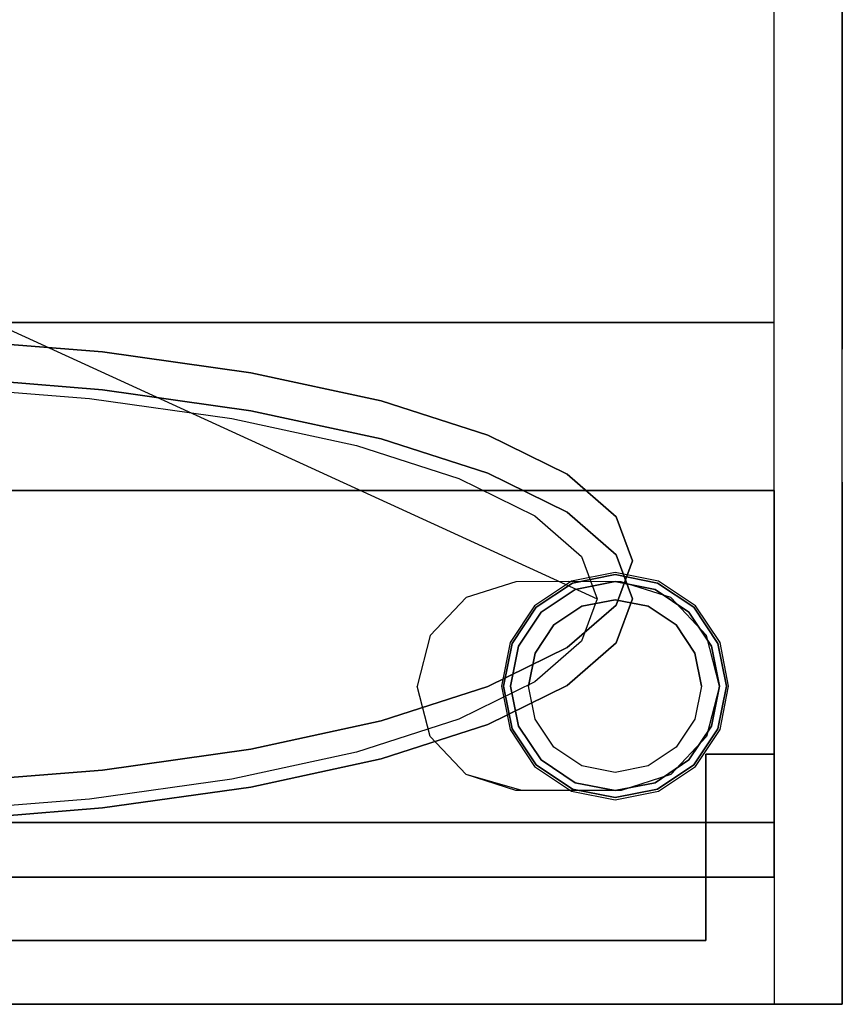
# Model space of a CAD drawing. Header units: millimetres. Extents: x -249 to 235, y -320 to 321.
# Tile 6 of 10: x 54 to 235, y -320 to -103. Entities that reach past the tile are written whole.
import ezdxf

# ---------------------------------------------------------------- set-up
doc = ezdxf.new("R2010")
doc.units = ezdxf.units.MM
doc.layers.add('KF_SW_215E_SPEAKDETAIL', color=250, linetype='Continuous')
doc.layers.add('KF_SW_215E_SPEAKER', color=253, linetype='Continuous')

# ---------------------------------------------------------------- blocks, each defined once
blk = doc.blocks.new('KF_SW215E')
at = {"layer": 'KF_SW_215E_SPEAKDETAIL'}
for points, invisible_edges in [([(-220, 492.5, 320), (-220, 492.5, 292), (220, 492.5, 292), (220, 492.5, 320)], 10), ([(220, 492.5, 292), (220, 492.5, 280), (-220, 492.5, 280), (-220, 492.5, 292)], 10), ([(-220, 477.5, 292), (-220, 492.5, 292), (220, 492.5, 292), (220, 477.5, 292)], 10), ([(36.84, 460.63, 271.29), (72.27, 450.26, 268.46), (72.27, 447.98, 276.81), (36.84, 458.35, 279.64)], 10), ([(36.84, 458.35, 279.64), (72.27, 447.98, 276.81), (69.41, 440.91, 274.87), (35.47, 450.84, 277.59)], 10), ([(8.64, 338.72, 179.64), (16.96, 336.29, 178.97), (69.41, 440.91, 274.87), (35.47, 450.84, 277.59)], 10), ([(72.27, 450.26, 268.46), (104.92, 433.43, 263.86), (104.92, 431.14, 272.21), (72.27, 447.98, 276.81)], 10), ([(72.27, 447.98, 276.81), (104.92, 431.14, 272.21), (100.69, 424.78, 270.47), (69.41, 440.91, 274.87)], 10), ([(16.96, 336.29, 178.97), (24.62, 332.34, 177.89), (100.69, 424.78, 270.47), (69.41, 440.91, 274.87)], 10), ([(104.92, 433.43, 263.86), (133.54, 410.77, 257.66), (133.54, 408.49, 266.02), (104.92, 431.14, 272.21)], 10), ([(104.92, 431.14, 272.21), (133.54, 408.49, 266.02), (128.11, 403.07, 264.54), (100.69, 424.78, 270.47)], 10), ([(24.62, 332.34, 177.89), (31.33, 327.02, 176.44), (128.11, 403.07, 264.54), (100.69, 424.78, 270.47)], 10), ([(133.54, 410.77, 257.66), (157.02, 383.17, 250.12), (157.02, 380.89, 258.47), (133.54, 408.49, 266.02)], 10), ([(133.54, 408.49, 266.02), (157.02, 380.89, 258.47), (150.61, 376.63, 257.31), (128.11, 403.07, 264.54)], 10), ([(31.33, 327.02, 176.44), (36.84, 320.54, 174.67), (150.61, 376.63, 257.31), (128.11, 403.07, 264.54)], 10), ([(157.02, 383.17, 250.12), (174.47, 351.67, 241.51), (174.47, 349.39, 249.86), (157.02, 380.89, 258.47)], 10), ([(157.02, 380.89, 258.47), (174.47, 349.39, 249.86), (167.33, 346.45, 249.06), (150.61, 376.63, 257.31)], 10), ([(36.84, 320.54, 174.67), (40.94, 313.15, 172.65), (167.33, 346.45, 249.06), (150.61, 376.63, 257.31)], 10), ([(174.47, 351.67, 241.51), (185.22, 317.5, 232.17), (185.22, 315.22, 240.52), (174.47, 349.39, 249.86)], 10), ([(174.47, 349.39, 249.86), (185.22, 315.22, 240.52), (177.62, 313.71, 240.11), (167.33, 346.45, 249.06)], 10), ([(40.94, 313.15, 172.65), (43.46, 305.13, 170.46), (177.62, 313.71, 240.11), (167.33, 346.45, 249.06)], 10), ([(185.22, 317.5, 232.17), (188.85, 281.96, 222.46), (188.85, 279.68, 230.81), (185.22, 315.22, 240.52)], 10), ([(185.22, 315.22, 240.52), (188.85, 279.68, 230.81), (181.1, 279.66, 230.81), (177.62, 313.71, 240.11)], 10), ([(43.46, 305.13, 170.46), (44.31, 296.8, 168.18), (181.1, 279.66, 230.81), (177.62, 313.71, 240.11)], 8), ([(44.31, 296.8, 168.18), (43.46, 288.46, 165.9), (177.62, 245.61, 221.5), (181.1, 279.66, 230.81)], 10), ([(43.46, 288.46, 165.9), (40.94, 280.44, 163.71), (167.33, 212.87, 212.55), (177.62, 245.61, 221.5)], 10), ([(188.85, 281.96, 222.46), (185.22, 246.42, 212.75), (185.22, 244.14, 221.1), (188.85, 279.68, 230.81)], 10), ([(40.94, 280.44, 163.71), (36.84, 273.05, 161.69), (150.61, 182.7, 204.31), (167.33, 212.87, 212.55)], 10), ([(188.85, 279.68, 230.81), (185.22, 244.14, 221.1), (177.62, 245.61, 221.5), (181.1, 279.66, 230.81)], 10), ([(36.84, 273.05, 161.69), (31.33, 266.57, 159.92), (128.11, 156.25, 197.08), (150.61, 182.7, 204.31)], 10), ([(31.33, 266.57, 159.92), (24.62, 261.25, 158.47), (100.69, 134.55, 191.15), (128.11, 156.25, 197.08)], 10), ([(24.62, 261.25, 158.47), (16.96, 257.3, 157.39), (69.41, 118.42, 186.74), (100.69, 134.55, 191.15)], 10), ([(16.96, 257.3, 157.39), (8.64, 254.87, 156.72), (35.47, 108.49, 184.03), (69.41, 118.42, 186.74)], 10), ([(185.22, 244.14, 221.1), (174.47, 209.97, 211.76), (167.33, 212.87, 212.55), (177.62, 245.61, 221.5)], 10), ([(185.22, 246.42, 212.75), (174.47, 212.25, 203.41), (174.47, 209.97, 211.76), (185.22, 244.14, 221.1)], 10), ([(174.47, 209.97, 211.76), (157.02, 178.47, 203.15), (150.61, 182.7, 204.31), (167.33, 212.87, 212.55)], 10), ([(174.47, 212.25, 203.41), (157.02, 180.75, 194.8), (157.02, 178.47, 203.15), (174.47, 209.97, 211.76)], 10), ([(157.02, 178.47, 203.15), (133.54, 150.87, 195.61), (128.11, 156.25, 197.08), (150.61, 182.7, 204.31)], 10), ([(157.02, 180.75, 194.8), (133.54, 153.15, 187.26), (133.54, 150.87, 195.61), (157.02, 178.47, 203.15)], 10), ([(133.54, 150.87, 195.61), (104.92, 128.21, 189.42), (100.69, 134.55, 191.15), (128.11, 156.25, 197.08)], 10), ([(133.54, 153.15, 187.26), (104.92, 130.49, 181.07), (104.92, 128.21, 189.42), (133.54, 150.87, 195.61)], 10), ([(104.92, 128.21, 189.42), (72.27, 111.38, 184.82), (69.41, 118.42, 186.74), (100.69, 134.55, 191.15)], 10), ([(104.92, 130.49, 181.07), (72.27, 113.66, 176.47), (72.27, 111.38, 184.82), (104.92, 128.21, 189.42)], 10), ([(72.27, 111.38, 184.82), (36.84, 101.01, 181.98), (35.47, 108.49, 184.03), (69.41, 118.42, 186.74)], 10), ([(72.27, 113.66, 176.47), (36.84, 103.29, 173.63), (36.84, 101.01, 181.98), (72.27, 111.38, 184.82)], 10), ([(220, 7.5, 265), (220, 7.5, 207), (-220, 7.5, 207), (-220, 7.5, 265)], 8), ([(205, 7.5, 306), (205, 7.5, 265), (-205, 7.5, 265), (-205, 7.5, 306)], 2), ([(220, -7.5, 265), (220, -7.5, 207), (-220, -7.5, 207), (-220, -7.5, 265)], 8), ([(205, -7.5, 306), (205, -7.5, 265), (-205, -7.5, 265), (-205, -7.5, 306)], 2), ([(72.27, -111.38, 184.82), (36.84, -101.01, 181.98), (35.47, -108.49, 184.03), (69.41, -118.42, 186.74)], 10), ([(72.27, -113.66, 176.47), (36.84, -103.29, 173.63), (36.84, -101.01, 181.98), (72.27, -111.38, 184.82)], 10), ([(16.96, -257.3, 157.39), (8.64, -254.87, 156.72), (35.47, -108.49, 184.03), (69.41, -118.42, 186.74)], 10), ([(104.92, -128.21, 189.42), (72.27, -111.38, 184.82), (69.41, -118.42, 186.74), (100.69, -134.55, 191.15)], 10), ([(104.92, -130.49, 181.07), (72.27, -113.66, 176.47), (72.27, -111.38, 184.82), (104.92, -128.21, 189.42)], 10), ([(24.62, -261.25, 158.47), (16.96, -257.3, 157.39), (69.41, -118.42, 186.74), (100.69, -134.55, 191.15)], 10), ([(133.54, -150.87, 195.61), (104.92, -128.21, 189.42), (100.69, -134.55, 191.15), (128.11, -156.25, 197.08)], 10), ([(133.54, -153.15, 187.26), (104.92, -130.49, 181.07), (104.92, -128.21, 189.42), (133.54, -150.87, 195.61)], 10), ([(31.33, -266.57, 159.92), (24.62, -261.25, 158.47), (100.69, -134.55, 191.15), (128.11, -156.25, 197.08)], 10), ([(157.02, -178.47, 203.15), (133.54, -150.87, 195.61), (128.11, -156.25, 197.08), (150.61, -182.7, 204.31)], 10), ([(157.02, -180.75, 194.8), (133.54, -153.15, 187.26), (133.54, -150.87, 195.61), (157.02, -178.47, 203.15)], 10), ([(36.84, -273.05, 161.69), (31.33, -266.57, 159.92), (128.11, -156.25, 197.08), (150.61, -182.7, 204.31)], 10), ([(174.47, -209.97, 211.76), (157.02, -178.47, 203.15), (150.61, -182.7, 204.31), (167.33, -212.87, 212.55)], 10), ([(174.47, -212.25, 203.41), (157.02, -180.75, 194.8), (157.02, -178.47, 203.15), (174.47, -209.97, 211.76)], 10), ([(40.94, -280.44, 163.71), (36.84, -273.05, 161.69), (150.61, -182.7, 204.31), (167.33, -212.87, 212.55)], 10), ([(185.22, -244.14, 221.1), (174.47, -209.97, 211.76), (167.33, -212.87, 212.55), (177.62, -245.61, 221.5)], 10), ([(185.22, -246.42, 212.75), (174.47, -212.25, 203.41), (174.47, -209.97, 211.76), (185.22, -244.14, 221.1)], 10), ([(43.46, -288.46, 165.9), (40.94, -280.44, 163.71), (167.33, -212.87, 212.55), (177.62, -245.61, 221.5)], 10), ([(188.85, -279.68, 230.81), (185.22, -244.14, 221.1), (177.62, -245.61, 221.5), (181.1, -279.66, 230.81)], 10), ([(188.85, -281.96, 222.46), (185.22, -246.42, 212.75), (185.22, -244.14, 221.1), (188.85, -279.68, 230.81)], 10), ([(44.31, -296.8, 168.18), (43.46, -288.46, 165.9), (177.62, -245.61, 221.5), (181.1, -279.66, 230.81)], 10), ([(43.46, -305.13, 170.46), (44.31, -296.8, 168.18), (181.1, -279.66, 230.81), (177.62, -313.71, 240.11)], 8), ([(185.22, -315.22, 240.52), (188.85, -279.68, 230.81), (181.1, -279.66, 230.81), (177.62, -313.71, 240.11)], 10), ([(185.22, -317.5, 232.17), (188.85, -281.96, 222.46), (188.85, -279.68, 230.81), (185.22, -315.22, 240.52)], 10), ([(40.94, -313.15, 172.65), (43.46, -305.13, 170.46), (177.62, -313.71, 240.11), (167.33, -346.45, 249.06)], 10), ([(36.84, -320.54, 174.67), (40.94, -313.15, 172.65), (167.33, -346.45, 249.06), (150.61, -376.63, 257.31)], 10), ([(174.47, -349.39, 249.86), (185.22, -315.22, 240.52), (177.62, -313.71, 240.11), (167.33, -346.45, 249.06)], 10), ([(174.47, -351.67, 241.51), (185.22, -317.5, 232.17), (185.22, -315.22, 240.52), (174.47, -349.39, 249.86)], 10), ([(31.33, -327.02, 176.44), (36.84, -320.54, 174.67), (150.61, -376.63, 257.31), (128.11, -403.07, 264.54)], 10), ([(24.62, -332.34, 177.89), (31.33, -327.02, 176.44), (128.11, -403.07, 264.54), (100.69, -424.78, 270.47)], 10), ([(16.96, -336.29, 178.97), (24.62, -332.34, 177.89), (100.69, -424.78, 270.47), (69.41, -440.91, 274.87)], 10), ([(8.64, -338.72, 179.64), (16.96, -336.29, 178.97), (69.41, -440.91, 274.87), (35.47, -450.84, 277.59)], 10), ([(157.02, -380.89, 258.47), (174.47, -349.39, 249.86), (167.33, -346.45, 249.06), (150.61, -376.63, 257.31)], 10), ([(157.02, -383.17, 250.12), (174.47, -351.67, 241.51), (174.47, -349.39, 249.86), (157.02, -380.89, 258.47)], 10), ([(133.54, -408.49, 266.02), (157.02, -380.89, 258.47), (150.61, -376.63, 257.31), (128.11, -403.07, 264.54)], 10), ([(133.54, -410.77, 257.66), (157.02, -383.17, 250.12), (157.02, -380.89, 258.47), (133.54, -408.49, 266.02)], 10), ([(104.92, -431.14, 272.21), (133.54, -408.49, 266.02), (128.11, -403.07, 264.54), (100.69, -424.78, 270.47)], 10), ([(104.92, -433.43, 263.86), (133.54, -410.77, 257.66), (133.54, -408.49, 266.02), (104.92, -431.14, 272.21)], 10), ([(72.27, -447.98, 276.81), (104.92, -431.14, 272.21), (100.69, -424.78, 270.47), (69.41, -440.91, 274.87)], 10), ([(72.27, -450.26, 268.46), (104.92, -433.43, 263.86), (104.92, -431.14, 272.21), (72.27, -447.98, 276.81)], 10), ([(36.84, -458.35, 279.64), (72.27, -447.98, 276.81), (69.41, -440.91, 274.87), (35.47, -450.84, 277.59)], 10), ([(36.84, -460.63, 271.29), (72.27, -450.26, 268.46), (72.27, -447.98, 276.81), (36.84, -458.35, 279.64)], 10)]:
    blk.add_3dface(points, dxfattribs=dict(at, invisible_edges=invisible_edges))
for points in [[(-220, 477.5, 280), (-220, 492.5, 280), (220, 492.5, 280), (220, 477.5, 280)], [(220, 477.5, 280), (220, 477.5, 292), (220, 492.5, 292), (220, 492.5, 280)], [(220, 477.5, 292), (220, 477.5, 280), (-220, 477.5, 280), (-220, 477.5, 292)], [(205, -437.61, 265), (205, -437.61, 292), (205, 437.61, 292), (205, 437.61, 265)], [(205, -437.61, 265), (220, -437.61, 265), (220, 437.61, 265), (205, 437.61, 265)], [(205, -437.61, 292), (220, -437.61, 292), (220, 437.61, 292), (205, 437.61, 292)], [(220, 437.61, 265), (205, 437.61, 265), (205, 437.61, 292), (220, 437.61, 292)], [(220, -437.61, 265), (220, -437.61, 292), (220, 437.61, 292), (220, 437.61, 265)], [(220, 7.5, 207), (220, -7.5, 207), (-220, -7.5, 207), (-220, 7.5, 207)], [(205, 7.5, 306), (205, -7.5, 306), (-205, -7.5, 306), (-205, 7.5, 306)], [(205, 7.5, 265), (205, -7.5, 265), (220, -7.5, 265), (220, 7.5, 265)], [(205, -7.5, 306), (205, 7.5, 306), (205, 7.5, 265), (205, -7.5, 265)], [(220, -7.5, 265), (220, 7.5, 265), (220, 7.5, 207), (220, -7.5, 207)], [(220, -437.61, 265), (205, -437.61, 265), (205, -437.61, 292), (220, -437.61, 292)], [(-220, -477.5, 280), (-220, -492.5, 280), (220, -492.5, 280), (220, -477.5, 280)], [(220, -477.5, 292), (220, -477.5, 280), (-220, -477.5, 280), (-220, -477.5, 292)], [(-220, -477.5, 292), (-220, -492.5, 292), (220, -492.5, 292), (220, -477.5, 292)], [(220, -477.5, 280), (220, -477.5, 292), (220, -492.5, 292), (220, -492.5, 280)], [(-220, -492.5, 320), (-220, -492.5, 292), (220, -492.5, 292), (220, -492.5, 320)], [(220, -492.5, 292), (220, -492.5, 280), (-220, -492.5, 280), (-220, -492.5, 292)]]:
    blk.add_3dface(points, dxfattribs=at)
at = {"layer": 'KF_SW_215E_SPEAKDETAIL', "color": 250}
for points, invisible_edges in [([(162.35, -512.38, 240.62), (161.9, -507.5, 240.43), (160, -507.5, 250), (160.48, -512.38, 250)], 5), ([(160.48, -512.38, 250), (160, -507.5, 250), (161.9, -507.5, 259.57), (162.35, -512.38, 259.38)], 5), ([(167.66, -512.38, 232.66), (167.32, -507.5, 232.32), (161.9, -507.5, 240.43), (162.35, -512.38, 240.62)], 5), ([(162.35, -512.38, 259.38), (161.9, -507.5, 259.57), (167.32, -507.5, 267.68), (167.66, -512.38, 267.34)], 5), ([(175.62, -512.38, 227.35), (175.43, -507.5, 226.9), (167.32, -507.5, 232.32), (167.66, -512.38, 232.66)], 5), ([(167.66, -512.38, 267.34), (167.32, -507.5, 267.68), (175.43, -507.5, 273.1), (175.62, -512.38, 272.65)], 5), ([(185, -512.38, 225.48), (185, -507.5, 225), (175.43, -507.5, 226.9), (175.62, -512.38, 227.35)], 5), ([(175.62, -512.38, 272.65), (175.43, -507.5, 273.1), (185, -507.5, 275), (185, -512.38, 274.52)], 5), ([(194.38, -512.38, 227.35), (194.57, -507.5, 226.9), (185, -507.5, 225), (185, -512.38, 225.48)], 5), ([(185, -512.38, 274.52), (185, -507.5, 275), (194.57, -507.5, 273.1), (194.38, -512.38, 272.65)], 5), ([(202.34, -512.38, 232.66), (202.68, -507.5, 232.32), (194.57, -507.5, 226.9), (194.38, -512.38, 227.35)], 5), ([(194.38, -512.38, 272.65), (194.57, -507.5, 273.1), (202.68, -507.5, 267.68), (202.34, -512.38, 267.34)], 5), ([(207.65, -512.38, 240.62), (208.1, -507.5, 240.43), (202.68, -507.5, 232.32), (202.34, -512.38, 232.66)], 5), ([(202.34, -512.38, 267.34), (202.68, -507.5, 267.68), (208.1, -507.5, 259.57), (207.65, -512.38, 259.38)], 5), ([(209.52, -512.38, 250), (210, -507.5, 250), (208.1, -507.5, 240.43), (207.65, -512.38, 240.62)], 5), ([(207.65, -512.38, 259.38), (208.1, -507.5, 259.57), (210, -507.5, 250), (209.52, -512.38, 250)], 5), ([(163.75, -517.55, 241.2), (162.35, -512.38, 240.62), (160.48, -512.38, 250), (162, -517.55, 250)], 5), ([(162, -517.55, 250), (160.48, -512.38, 250), (162.35, -512.38, 259.38), (163.75, -517.55, 258.8)], 5), ([(168.74, -517.55, 233.74), (167.66, -512.38, 232.66), (162.35, -512.38, 240.62), (163.75, -517.55, 241.2)], 5), ([(163.75, -517.55, 258.8), (162.35, -512.38, 259.38), (167.66, -512.38, 267.34), (168.74, -517.55, 266.26)], 5), ([(176.2, -517.55, 228.75), (175.62, -512.38, 227.35), (167.66, -512.38, 232.66), (168.74, -517.55, 233.74)], 5), ([(168.74, -517.55, 266.26), (167.66, -512.38, 267.34), (175.62, -512.38, 272.65), (176.2, -517.55, 271.25)], 5), ([(185, -517.55, 227), (185, -512.38, 225.48), (175.62, -512.38, 227.35), (176.2, -517.55, 228.75)], 5), ([(176.2, -517.55, 271.25), (175.62, -512.38, 272.65), (185, -512.38, 274.52), (185, -517.55, 273)], 5), ([(193.8, -517.55, 228.75), (194.38, -512.38, 227.35), (185, -512.38, 225.48), (185, -517.55, 227)], 5), ([(185, -517.55, 273), (185, -512.38, 274.52), (194.38, -512.38, 272.65), (193.8, -517.55, 271.25)], 5), ([(201.26, -517.55, 233.74), (202.34, -512.38, 232.66), (194.38, -512.38, 227.35), (193.8, -517.55, 228.75)], 5), ([(193.8, -517.55, 271.25), (194.38, -512.38, 272.65), (202.34, -512.38, 267.34), (201.26, -517.55, 266.26)], 5), ([(206.25, -517.55, 241.2), (207.65, -512.38, 240.62), (202.34, -512.38, 232.66), (201.26, -517.55, 233.74)], 5), ([(201.26, -517.55, 266.26), (202.34, -512.38, 267.34), (207.65, -512.38, 259.38), (206.25, -517.55, 258.8)], 5), ([(208, -517.55, 250), (209.52, -512.38, 250), (207.65, -512.38, 240.62), (206.25, -517.55, 241.2)], 5), ([(206.25, -517.55, 258.8), (207.65, -512.38, 259.38), (209.52, -512.38, 250), (208, -517.55, 250)], 5), ([(167.45, -521.55, 242.73), (163.75, -517.55, 241.2), (162, -517.55, 250), (166, -521.55, 250)], 5), ([(166, -521.55, 250), (162, -517.55, 250), (163.75, -517.55, 258.8), (167.45, -521.55, 257.27)], 5), ([(171.56, -521.55, 236.56), (168.74, -517.55, 233.74), (163.75, -517.55, 241.2), (167.45, -521.55, 242.73)], 5), ([(167.45, -521.55, 257.27), (163.75, -517.55, 258.8), (168.74, -517.55, 266.26), (171.56, -521.55, 263.44)], 5), ([(177.73, -521.55, 232.45), (176.2, -517.55, 228.75), (168.74, -517.55, 233.74), (171.56, -521.55, 236.56)], 5), ([(171.56, -521.55, 263.44), (168.74, -517.55, 266.26), (176.2, -517.55, 271.25), (177.73, -521.55, 267.55)], 5), ([(185, -521.55, 231), (185, -517.55, 227), (176.2, -517.55, 228.75), (177.73, -521.55, 232.45)], 5), ([(177.73, -521.55, 267.55), (176.2, -517.55, 271.25), (185, -517.55, 273), (185, -521.55, 269)], 5), ([(192.27, -521.55, 232.45), (193.8, -517.55, 228.75), (185, -517.55, 227), (185, -521.55, 231)], 5), ([(185, -521.55, 269), (185, -517.55, 273), (193.8, -517.55, 271.25), (192.27, -521.55, 267.55)], 5), ([(198.44, -521.55, 236.56), (201.26, -517.55, 233.74), (193.8, -517.55, 228.75), (192.27, -521.55, 232.45)], 5), ([(192.27, -521.55, 267.55), (193.8, -517.55, 271.25), (201.26, -517.55, 266.26), (198.44, -521.55, 263.44)], 5), ([(202.55, -521.55, 242.73), (206.25, -517.55, 241.2), (201.26, -517.55, 233.74), (198.44, -521.55, 236.56)], 5), ([(198.44, -521.55, 263.44), (201.26, -517.55, 266.26), (206.25, -517.55, 258.8), (202.55, -521.55, 257.27)], 5), ([(204, -521.55, 250), (208, -517.55, 250), (206.25, -517.55, 241.2), (202.55, -521.55, 242.73)], 5), ([(202.55, -521.55, 257.27), (206.25, -517.55, 258.8), (208, -517.55, 250), (204, -521.55, 250)], 5), ([(167.45, -521.55, 242.73), (166, -521.55, 250), (166, -521.55, 250), (170.75, -521.55, 250)], 14), ([(167.45, -521.55, 257.27), (166, -521.55, 250), (166, -521.55, 250), (170.75, -521.55, 250)], 14), ([(171.56, -521.55, 236.56), (167.45, -521.55, 242.73), (170.75, -521.55, 250), (175.5, -521.55, 250)], 14), ([(171.56, -521.55, 263.44), (167.45, -521.55, 257.27), (170.75, -521.55, 250), (175.5, -521.55, 250)], 14), ([(177.73, -521.55, 232.45), (171.56, -521.55, 236.56), (175.5, -521.55, 250), (180.25, -521.55, 250)], 14), ([(177.73, -521.55, 267.55), (171.56, -521.55, 263.44), (175.5, -521.55, 250), (180.25, -521.55, 250)], 14), ([(185, -521.55, 231), (177.73, -521.55, 232.45), (180.25, -521.55, 250), (185, -521.55, 250)], 14), ([(185, -521.55, 269), (177.73, -521.55, 267.55), (180.25, -521.55, 250), (185, -521.55, 250)], 14), ([(192.27, -521.55, 232.45), (185, -521.55, 231), (185, -521.55, 250), (189.75, -521.55, 250)], 14), ([(192.27, -521.55, 267.55), (185, -521.55, 269), (185, -521.55, 250), (189.75, -521.55, 250)], 14), ([(198.44, -521.55, 236.56), (192.27, -521.55, 232.45), (189.75, -521.55, 250), (194.5, -521.55, 250)], 14), ([(198.44, -521.55, 263.44), (192.27, -521.55, 267.55), (189.75, -521.55, 250), (194.5, -521.55, 250)], 14), ([(202.55, -521.55, 242.73), (198.44, -521.55, 236.56), (194.5, -521.55, 250), (199.25, -521.55, 250)], 14), ([(202.55, -521.55, 257.27), (198.44, -521.55, 263.44), (194.5, -521.55, 250), (199.25, -521.55, 250)], 14), ([(204, -521.55, 250), (202.55, -521.55, 242.73), (199.25, -521.55, 250), (204, -521.55, 250)], 14), ([(204, -521.55, 250), (202.55, -521.55, 257.27), (199.25, -521.55, 250), (204, -521.55, 250)], 14)]:
    blk.add_3dface(points, dxfattribs=dict(at, invisible_edges=invisible_edges))
at = {"layer": 'KF_SW_215E_SPEAKER'}
for points, invisible_edges in [([(220, 492.5, 320), (235, 507.5, 320), (-235, 507.5, 320), (-220, 492.5, 320)], 5), ([(141.5, 507.5, 250), (-141.5, 507.5, 250), (-12.37, 507.5, 320), (12.37, 507.5, 320)], 11), ([(144.36, 507.5, 261.11), (141.5, 507.5, 250), (12.37, 507.5, 320), (37.11, 507.5, 320)], 10), ([(141.5, 507.5, 250), (33.97, 507.5, 250), (51.55, 507.5, -136.2), (56.54, 507.5, -128.74)], 11), ([(152.23, 507.5, 269.46), (144.36, 507.5, 261.11), (37.11, 507.5, 320), (61.84, 507.5, 320)], 10), ([(144.36, 507.5, 238.89), (141.5, 507.5, 250), (56.54, 507.5, -128.74), (64, 507.5, -123.75)], 10), ([(164.5, 507.5, 273), (152.23, 507.5, 269.46), (61.84, 507.5, 320), (86.58, 507.5, 320)], 10), ([(152.23, 507.5, 230.54), (144.36, 507.5, 238.89), (64, 507.5, -123.75), (72.8, 507.5, -122)], 10), ([(163.16, 507.5, 227.04), (152.23, 507.5, 230.54), (72.8, 507.5, -122), (81.6, 507.5, -123.75)], 10), ([(174.75, 507.5, 227), (163.16, 507.5, 227.04), (81.6, 507.5, -123.75), (89.06, 507.5, -128.74)], 10), ([(174.75, 507.5, 273), (164.5, 507.5, 273), (86.58, 507.5, 320), (111.32, 507.5, 320)], 10), ([(186.34, 507.5, 227.04), (174.75, 507.5, 227), (89.06, 507.5, -128.74), (94.05, 507.5, -136.2)], 10), ([(197.27, 507.5, 230.54), (186.34, 507.5, 227.04), (94.05, 507.5, -136.2), (95.8, 507.5, -145)], 10), ([(205.14, 507.5, 238.89), (197.27, 507.5, 230.54), (95.8, 507.5, -145), (235, 507.5, -145)], 14), ([(186.34, 507.5, 272.96), (174.75, 507.5, 273), (111.32, 507.5, 320), (136.05, 507.5, 320)], 10), ([(197.27, 507.5, 269.46), (186.34, 507.5, 272.96), (136.05, 507.5, 320), (160.79, 507.5, 320)], 10), ([(205.14, 507.5, 261.11), (197.27, 507.5, 269.46), (160.79, 507.5, 320), (185.53, 507.5, 320)], 10), ([(208, 507.5, 250), (205.14, 507.5, 261.11), (185.53, 507.5, 320), (210.26, 507.5, 320)], 10), ([(208, 507.5, 250), (205.14, 507.5, 238.89), (235, 507.5, -145)], 10), ([(235, 507.5, 250), (208, 507.5, 250), (235, 507.5, -145)], 11), ([(235, 507.5, 250), (208, 507.5, 250), (210.26, 507.5, 320), (235, 507.5, 320)], 3), ([(235, -507.5, 320), (220, -492.5, 320), (220, 492.5, 320), (235, 507.5, 320)], 5), ([(235, 507.5, 125.31), (235, 507.5, -88.44), (235, 439.59, 91.28), (235, 442.02, 99.85)], 10), ([(235, 507.5, 125.31), (235, 507.5, 125.31), (235, 436.41, 116.4), (235, 429.26, 121.72)], 10), ([(235, 507.5, 125.31), (235, 507.5, 125.31), (235, 429.26, 121.72), (235, 423.48, 124.47)], 10), ([(235, 507.5, 125.31), (235, 507.5, 125.31), (235, 423.48, 124.47), (235, 419.3, 135.05)], 10), ([(235, 507.5, 125.31), (235, 507.5, 125.31), (235, 419.3, 135.05), (235, 413.23, 141.58)], 10), ([(235, 507.5, 125.31), (235, 507.5, 125.31), (235, 413.23, 141.58), (235, 405.09, 145.21)], 10), ([(235, 507.5, 125.31), (235, 507.5, 125.31), (235, 405.09, 145.21), (235, 399.84, 147.44)], 10), ([(235, 507.5, 125.31), (235, 507.5, 125.31), (235, 399.84, 147.44), (235, 398.28, 159.2)], 10), ([(235, 507.5, 125.31), (235, 507.5, 125.31), (235, 398.28, 159.2), (235, 394.4, 167.23)], 10), ([(235, 507.5, 125.31), (235, 507.5, 125.31), (235, 394.4, 167.23), (235, 441.24, 233.74)], 14), ([(235, 507.5, 143.13), (235, 507.5, 125.31), (235, 441.24, 233.74), (235, 448.7, 228.75)], 10), ([(235, 507.5, 160.94), (235, 507.5, 143.13), (235, 448.7, 228.75), (235, 457.5, 227)], 10), ([(235, 507.5, 178.75), (235, 507.5, 160.94), (235, 457.5, 227), (235, 466.3, 228.75)], 10), ([(235, 507.5, 196.56), (235, 507.5, 178.75), (235, 466.3, 228.75), (235, 473.76, 233.74)], 10), ([(235, 507.5, 250), (235, 507.5, 232.19), (235, 480.5, 250), (235, 507.5, 250)], 14), ([(235, 507.5, 320), (235, 487.98, 320), (235, 480.5, 250), (235, 507.5, 250)], 6), ([(235, 507.5, 232.19), (235, 507.5, 214.38), (235, 478.75, 241.2), (235, 480.5, 250)], 10), ([(235, 507.5, 214.38), (235, 507.5, 196.56), (235, 473.76, 233.74), (235, 478.75, 241.2)], 10), ([(235, 507.5, 125.31), (235, 507.5, 125.31), (235, 442.02, 99.85), (235, 440.9, 108.7)], 10), ([(235, 507.5, 125.31), (235, 507.5, 125.31), (235, 440.9, 108.7), (235, 436.41, 116.4)], 10), ([(49, 492.5, 280), (98, 492.5, 280), (36.84, 460.63, 271.29), (0, 464.13, 272.25)], 10), ([(98, 492.5, 280), (147, 492.5, 280), (72.27, 450.26, 268.46), (36.84, 460.63, 271.29)], 10), ([(147, 492.5, 280), (196, 492.5, 280), (104.92, 433.43, 263.86), (72.27, 450.26, 268.46)], 10), ([(196, 492.5, 280), (220, 492.5, 280), (133.54, 410.77, 257.66), (104.92, 433.43, 263.86)], 10), ([(220, 492.5, 280), (220, 423.76, 261.21), (157.02, 383.17, 250.12), (133.54, 410.77, 257.66)], 10), ([(220, 492.5, 320), (220, -492.5, 320), (220, -492.5, -305), (220, 492.5, -305)], 14), ([(235, 487.98, 320), (235, 468.46, 320), (235, 478.75, 258.8), (235, 480.5, 250)], 10), ([(235, 468.46, 320), (235, 448.94, 320), (235, 473.76, 266.26), (235, 478.75, 258.8)], 10), ([(235, 448.94, 320), (235, 429.42, 320), (235, 466.3, 271.25), (235, 473.76, 266.26)], 10), ([(235, 429.42, 320), (235, 409.9, 320), (235, 457.5, 273), (235, 466.3, 271.25)], 10), ([(235, 409.9, 320), (235, 390.38, 320), (235, 448.7, 271.25), (235, 457.5, 273)], 10), ([(235, 390.38, 320), (235, 370.87, 320), (235, 441.24, 266.26), (235, 448.7, 271.25)], 10), ([(235, 434.5, 250), (235, 436.25, 241.2), (235, 441.24, 233.74), (235, 394.4, 167.23)], 14), ([(235, 370.87, 320), (235, 351.35, 320), (235, 436.25, 258.8), (235, 441.24, 266.26)], 10), ([(235, 351.35, 320), (235, 331.83, 320), (235, 434.5, 250), (235, 436.25, 258.8)], 10), ([(235, 331.83, 320), (235, 312.31, 320), (235, 394.4, 167.23), (235, 434.5, 250)], 14), ([(220, 423.76, 261.21), (220, 376.49, 248.3), (174.47, 351.67, 241.51), (157.02, 383.17, 250.12)], 10), ([(235, 396.56, 102.22), (235, 386.95, 108.32), (235, 143.38, 52.06), (235, 148.35, 25.78)], 14), ([(235, 312.31, 320), (235, 292.79, 320), (235, 387.68, 173.09), (235, 394.4, 167.23)], 10), ([(235, 292.79, 320), (235, 273.27, 320), (235, 379.21, 175.86), (235, 387.68, 173.09)], 10), ([(235, 386.95, 108.32), (235, 381.68, 115.51), (235, 138.4, 78.33), (235, 143.38, 52.06)], 14), ([(235, 381.68, 115.51), (235, 379.65, 124.19), (235, 133.43, 104.61), (235, 138.4, 78.33)], 14), ([(235, 379.65, 124.19), (235, 378.45, 129.77), (235, 128.46, 130.89), (235, 133.43, 104.61)], 14), ([(235, 273.27, 320), (235, 253.75, 320), (235, 370.33, 175.08), (235, 379.21, 175.86)], 10), ([(235, 378.45, 129.77), (235, 367.19, 133.51), (235, 123.49, 157.16), (235, 128.46, 130.89)], 14), ([(220, 376.49, 248.3), (220, 329.23, 235.38), (185.22, 317.5, 232.17), (174.47, 351.67, 241.51)], 10), ([(235, 253.75, 320), (235, 234.23, 320), (235, 362.46, 170.89), (235, 370.33, 175.08)], 10), ([(235, 367.19, 133.51), (235, 360.04, 138.84), (235, 114.4, 205.18), (235, 123.49, 157.16)], 14), ([(235, 234.23, 320), (235, 214.71, 320), (235, 356.86, 163.95), (235, 362.46, 170.89)], 10), ([(235, 360.04, 138.84), (235, 355.55, 146.54), (235, 129.4, 209.74), (235, 114.4, 205.18)], 14), ([(235, 214.71, 320), (235, 195.19, 320), (235, 354.43, 155.38), (235, 356.86, 163.95)], 10), ([(235, 355.55, 146.54), (235, 354.43, 155.38), (235, 137.69, 223.05), (235, 129.4, 209.74)], 14), ([(235, 195.19, 320), (235, 175.67, 320), (235, 137.69, 223.05), (235, 354.43, 155.38)], 14), ([(220, 329.23, 235.38), (220, 281.96, 222.46), (188.85, 281.96, 222.46), (185.22, 317.5, 232.17)], 10), ([(220, 234.69, 209.54), (220, 187.43, 196.63), (185.22, 246.42, 212.75), (188.85, 281.96, 222.46)], 10), ([(220, 281.96, 222.46), (220, 234.69, 209.54), (188.85, 281.96, 222.46)], 10), ([(220, 187.43, 196.63), (220, 140.16, 183.71), (174.47, 212.25, 203.41), (185.22, 246.42, 212.75)], 10), ([(220, 140.16, 183.71), (220, 90, 170), (157.02, 180.75, 194.8), (174.47, 212.25, 203.41)], 10), ([(235, 175.9, -184.01), (235, 187.65, -181.88), (235, 114.4, 205.18)], 10), ([(220, 90, 170), (196, 90, 170), (133.54, 153.15, 187.26), (157.02, 180.75, 194.8)], 10), ([(235, 167.38, -191.62), (235, 175.9, -184.01), (235, 114.4, 205.18), (235, 98.8, 208.76)], 10), ([(235, 175.67, 320), (235, 156.15, 320), (235, 135.17, 238.53), (235, 137.69, 223.05)], 10), ([(235, 163.6, -202.64), (235, 167.38, -191.62), (235, 98.8, 208.76)], 10), ([(235, 163.05, -214.42), (235, 163.6, -202.64), (235, 98.8, 208.76), (235, 83.15, 212.2)], 10), ([(235, 161.72, -226.13), (235, 163.05, -214.42), (235, 83.15, 212.2)], 10), ([(235, 71.56, -174.99), (235, 161.72, -226.13), (235, 83.15, 212.2), (235, 67.39, 215.06)], 11), ([(235, 156.15, 320), (235, 136.63, 320), (235, 121.62, 248.97), (235, 135.17, 238.53)], 10), ([(196, 90, 170), (147, 90, 170), (104.92, 130.49, 181.07), (133.54, 153.15, 187.26)], 10), ([(235, 136.63, 320), (235, 117.12, 320), (235, 107.58, 252.51), (235, 121.62, 248.97)], 10), ([(147, 90, 170), (98, 90, 170), (72.27, 113.66, 176.47), (104.92, 130.49, 181.07)], 10), ([(235, 117.12, 320), (235, 97.6, 320), (235, 91.92, 255.93), (235, 107.58, 252.51)], 10), ([(98, 90, 170), (49, 90, 170), (36.84, 103.29, 173.63), (72.27, 113.66, 176.47)], 10), ([(235, 97.6, 320), (235, 78.08, 320), (235, 76.16, 258.81), (235, 91.92, 255.93)], 10), ([(235, 78.08, 320), (235, 58.56, 320), (235, 60.31, 261.11), (235, 76.16, 258.81)], 10), ([(235, 70.51, -165.43), (235, 71.56, -174.99), (235, 67.39, 215.06)], 10), ([(235, 65.78, -157.02), (235, 70.51, -165.43), (235, 67.39, 215.06), (235, 51.61, 217.77)], 10), ([(235, 59.74, -149.49), (235, 65.78, -157.02), (235, 51.61, 217.77), (235, 39.53, 227.76)], 10), ([(235, 58.56, 320), (235, 39.04, 320), (235, 45.3, 256.55), (235, 60.31, 261.11)], 10), ([(235, 51.27, -144.96), (235, 59.74, -149.49), (235, 39.53, 227.76)], 10), ([(235, 41.67, -144.4), (235, 51.27, -144.96), (235, 39.53, 227.76), (235, 37.01, 243.24)], 10), ([(235, 39.04, 320), (235, 19.52, 320), (235, 37.01, 243.24), (235, 45.3, 256.55)], 10), ([(235, 32.73, -147.94), (235, 41.67, -144.4), (235, 37.01, 243.24), (235, 26.42, 243.24)], 14), ([(235, 19.52, 320), (235, 0, 320), (235, 0, 243.24), (235, 37.01, 243.24)], 14), ([(235, 26.11, -154.92), (235, 32.73, -147.94), (235, 26.42, 243.24), (235, 17.61, 243.24)], 14), ([(235, 23.05, -164.02), (235, 26.11, -154.92), (235, 17.61, 243.24), (235, 8.81, 243.24)], 14), ([(235, 0, -164.02), (235, 23.05, -164.02), (235, 8.81, 243.24), (235, 0, 243.24)], 15), ([(235, 0, -164.02), (235, -23.05, -164.02), (235, -8.81, 243.24), (235, 0, 243.24)], 15), ([(235, -19.52, 320), (235, 0, 320), (235, 0, 243.24), (235, -37.01, 243.24)], 14), ([(235, -23.05, -164.02), (235, -26.11, -154.92), (235, -17.61, 243.24), (235, -8.81, 243.24)], 14), ([(235, -26.11, -154.92), (235, -32.73, -147.94), (235, -26.42, 243.24), (235, -17.61, 243.24)], 14), ([(235, -39.04, 320), (235, -19.52, 320), (235, -37.01, 243.24), (235, -45.3, 256.55)], 10), ([(235, -32.73, -147.94), (235, -41.67, -144.4), (235, -37.01, 243.24), (235, -26.42, 243.24)], 14), ([(235, -41.67, -144.4), (235, -51.27, -144.96), (235, -39.53, 227.76), (235, -37.01, 243.24)], 10), ([(235, -58.56, 320), (235, -39.04, 320), (235, -45.3, 256.55), (235, -60.31, 261.11)], 10), ([(235, -59.74, -149.49), (235, -65.78, -157.02), (235, -51.61, 217.77), (235, -39.53, 227.76)], 10), ([(235, -51.27, -144.96), (235, -59.74, -149.49), (235, -39.53, 227.76)], 10), ([(235, -65.78, -157.02), (235, -70.51, -165.43), (235, -67.39, 215.06), (235, -51.61, 217.77)], 10), ([(235, -78.08, 320), (235, -58.56, 320), (235, -60.31, 261.11), (235, -76.16, 258.81)], 10), ([(235, -70.51, -165.43), (235, -71.56, -174.99), (235, -67.39, 215.06)], 10), ([(235, -71.56, -174.99), (235, -161.72, -226.13), (235, -83.15, 212.2), (235, -67.39, 215.06)], 11), ([(235, -97.6, 320), (235, -78.08, 320), (235, -76.16, 258.81), (235, -91.92, 255.93)], 10), ([(235, -163.05, -214.42), (235, -163.6, -202.64), (235, -98.8, 208.76), (235, -83.15, 212.2)], 10), ([(235, -161.72, -226.13), (235, -163.05, -214.42), (235, -83.15, 212.2)], 10), ([(98, -90, 170), (49, -90, 170), (36.84, -103.29, 173.63), (72.27, -113.66, 176.47)], 10), ([(147, -90, 170), (98, -90, 170), (72.27, -113.66, 176.47), (104.92, -130.49, 181.07)], 10), ([(196, -90, 170), (147, -90, 170), (104.92, -130.49, 181.07), (133.54, -153.15, 187.26)], 10), ([(220, -90, 170), (196, -90, 170), (133.54, -153.15, 187.26), (157.02, -180.75, 194.8)], 10), ([(220, -140.16, 183.71), (220, -90, 170), (157.02, -180.75, 194.8), (174.47, -212.25, 203.41)], 10), ([(235, -117.12, 320), (235, -97.6, 320), (235, -91.92, 255.93), (235, -107.58, 252.51)], 10), ([(235, -167.38, -191.62), (235, -175.9, -184.01), (235, -114.4, 205.18), (235, -98.8, 208.76)], 10), ([(235, -163.6, -202.64), (235, -167.38, -191.62), (235, -98.8, 208.76)], 10), ([(235, -136.63, 320), (235, -117.12, 320), (235, -107.58, 252.51), (235, -121.62, 248.97)], 10), ([(235, -175.9, -184.01), (235, -187.65, -181.88), (235, -114.4, 205.18)], 10), ([(235, -367.19, 133.51), (235, -360.04, 138.84), (235, -114.4, 205.18), (235, -123.49, 157.16)], 14), ([(235, -360.04, 138.84), (235, -355.55, 146.54), (235, -129.4, 209.74), (235, -114.4, 205.18)], 10), ([(235, -156.15, 320), (235, -136.63, 320), (235, -121.62, 248.97), (235, -135.17, 238.53)], 10), ([(235, -378.45, 129.77), (235, -367.19, 133.51), (235, -123.49, 157.16), (235, -128.46, 130.89)], 14), ([(235, -379.65, 124.19), (235, -378.45, 129.77), (235, -128.46, 130.89), (235, -133.43, 104.61)], 14), ([(235, -355.55, 146.54), (235, -354.43, 155.38), (235, -137.69, 223.05), (235, -129.4, 209.74)], 10), ([(235, -381.68, 115.51), (235, -379.65, 124.19), (235, -133.43, 104.61), (235, -138.4, 78.33)], 14), ([(235, -175.67, 320), (235, -156.15, 320), (235, -135.17, 238.53), (235, -137.69, 223.05)], 10), ([(235, -195.19, 320), (235, -175.67, 320), (235, -137.69, 223.05), (235, -354.43, 155.38)], 14), ([(235, -386.95, 108.32), (235, -381.68, 115.51), (235, -138.4, 78.33), (235, -143.38, 52.06)], 14), ([(220, -187.43, 196.63), (220, -140.16, 183.71), (174.47, -212.25, 203.41), (185.22, -246.42, 212.75)], 10), ([(235, -396.56, 102.22), (235, -386.95, 108.32), (235, -143.38, 52.06), (235, -148.35, 25.78)], 14), ([(220, -234.69, 209.54), (220, -187.43, 196.63), (185.22, -246.42, 212.75), (188.85, -281.96, 222.46)], 10), ([(235, -214.71, 320), (235, -195.19, 320), (235, -354.43, 155.38), (235, -356.86, 163.95)], 10), ([(235, -234.23, 320), (235, -214.71, 320), (235, -356.86, 163.95), (235, -362.46, 170.89)], 10), ([(220, -281.96, 222.46), (220, -234.69, 209.54), (188.85, -281.96, 222.46)], 10), ([(235, -253.75, 320), (235, -234.23, 320), (235, -362.46, 170.89), (235, -370.33, 175.08)], 10), ([(235, -273.27, 320), (235, -253.75, 320), (235, -370.33, 175.08), (235, -379.21, 175.86)], 10), ([(235, -292.79, 320), (235, -273.27, 320), (235, -379.21, 175.86), (235, -387.68, 173.09)], 10), ([(220, -329.23, 235.38), (220, -281.96, 222.46), (188.85, -281.96, 222.46), (185.22, -317.5, 232.17)], 10), ([(235, -312.31, 320), (235, -292.79, 320), (235, -387.68, 173.09), (235, -394.4, 167.23)], 10), ([(235, -331.83, 320), (235, -312.31, 320), (235, -394.4, 167.23), (235, -434.5, 250)], 14), ([(220, -376.49, 248.3), (220, -329.23, 235.38), (185.22, -317.5, 232.17), (174.47, -351.67, 241.51)], 10), ([(235, -351.35, 320), (235, -331.83, 320), (235, -434.5, 250), (235, -436.25, 258.8)], 10), ([(220, -423.76, 261.21), (220, -376.49, 248.3), (174.47, -351.67, 241.51), (157.02, -383.17, 250.12)], 10), ([(235, -370.87, 320), (235, -351.35, 320), (235, -436.25, 258.8), (235, -441.24, 266.26)], 10), ([(235, -390.38, 320), (235, -370.87, 320), (235, -441.24, 266.26), (235, -448.7, 271.25)], 10), ([(220, -492.5, 280), (220, -423.76, 261.21), (157.02, -383.17, 250.12), (133.54, -410.77, 257.66)], 10), ([(235, -409.9, 320), (235, -390.38, 320), (235, -448.7, 271.25), (235, -457.5, 273)], 10), ([(235, -434.5, 250), (235, -436.25, 241.2), (235, -441.24, 233.74), (235, -394.4, 167.23)], 12), ([(235, -507.5, 125.31), (235, -507.5, 125.31), (235, -398.28, 159.2), (235, -394.4, 167.23)], 10), ([(235, -507.5, 125.31), (235, -507.5, 125.31), (235, -394.4, 167.23), (235, -441.24, 233.74)], 14), ([(235, -507.5, 125.31), (235, -507.5, 125.31), (235, -399.84, 147.44), (235, -398.28, 159.2)], 10), ([(235, -507.5, 125.31), (235, -507.5, 125.31), (235, -405.09, 145.21), (235, -399.84, 147.44)], 10), ([(235, -507.5, 125.31), (235, -507.5, 125.31), (235, -413.23, 141.58), (235, -405.09, 145.21)], 10), ([(196, -492.5, 280), (220, -492.5, 280), (133.54, -410.77, 257.66), (104.92, -433.43, 263.86)], 10), ([(235, -429.42, 320), (235, -409.9, 320), (235, -457.5, 273), (235, -466.3, 271.25)], 10), ([(235, -507.5, 125.31), (235, -507.5, 125.31), (235, -419.3, 135.05), (235, -413.23, 141.58)], 10), ([(235, -507.5, 125.31), (235, -507.5, 125.31), (235, -423.48, 124.47), (235, -419.3, 135.05)], 10), ([(235, -507.5, 125.31), (235, -507.5, 125.31), (235, -429.26, 121.72), (235, -423.48, 124.47)], 10), ([(235, -507.5, 125.31), (235, -507.5, 125.31), (235, -436.41, 116.4), (235, -429.26, 121.72)], 10), ([(235, -448.94, 320), (235, -429.42, 320), (235, -466.3, 271.25), (235, -473.76, 266.26)], 10), ([(147, -492.5, 280), (196, -492.5, 280), (104.92, -433.43, 263.86), (72.27, -450.26, 268.46)], 10), ([(235, -507.5, 125.31), (235, -507.5, 125.31), (235, -440.9, 108.7), (235, -436.41, 116.4)], 10), ([(235, -507.5, 125.31), (235, -507.5, -88.44), (235, -439.59, 91.28), (235, -442.02, 99.85)], 10), ([(235, -507.5, 125.31), (235, -507.5, 125.31), (235, -442.02, 99.85), (235, -440.9, 108.7)], 10), ([(235, -507.5, 143.13), (235, -507.5, 125.31), (235, -441.24, 233.74), (235, -448.7, 228.75)], 10), ([(98, -492.5, 280), (147, -492.5, 280), (72.27, -450.26, 268.46), (36.84, -460.63, 271.29)], 10), ([(235, -507.5, 160.94), (235, -507.5, 143.13), (235, -448.7, 228.75), (235, -457.5, 227)], 10), ([(235, -468.46, 320), (235, -448.94, 320), (235, -473.76, 266.26), (235, -478.75, 258.8)], 10), ([(235, -507.5, 178.75), (235, -507.5, 160.94), (235, -457.5, 227), (235, -466.3, 228.75)], 10), ([(49, -492.5, 280), (98, -492.5, 280), (36.84, -460.63, 271.29), (0, -464.13, 272.25)], 10), ([(235, -507.5, 196.56), (235, -507.5, 178.75), (235, -466.3, 228.75), (235, -473.76, 233.74)], 10), ([(235, -487.98, 320), (235, -468.46, 320), (235, -478.75, 258.8), (235, -480.5, 250)], 10), ([(235, -507.5, 214.38), (235, -507.5, 196.56), (235, -473.76, 233.74), (235, -478.75, 241.2)], 10), ([(235, -507.5, 232.19), (235, -507.5, 214.38), (235, -478.75, 241.2), (235, -480.5, 250)], 10), ([(235, -507.5, 320), (235, -487.98, 320), (235, -480.5, 250), (235, -507.5, 250)], 14), ([(235, -507.5, 250), (235, -507.5, 232.19), (235, -480.5, 250), (235, -507.5, 250)], 14), ([(220, -492.5, 320), (235, -507.5, 320), (-235, -507.5, 320), (-220, -492.5, 320)], 5)]:
    blk.add_3dface(points, dxfattribs=dict(at, invisible_edges=invisible_edges))
at = {"layer": 'KF_SW_215E_SPEAKER', "color": 252, "invisible_edges": 10}
for points in [[(144.36, 507.5, 261.11), (141.5, 507.5, 250), (208, 507.5, 250), (205.14, 507.5, 238.89)], [(208, 507.5, 250), (205.14, 507.5, 261.11), (144.36, 507.5, 238.89), (141.5, 507.5, 250)], [(152.23, 507.5, 269.46), (144.36, 507.5, 261.11), (205.14, 507.5, 238.89), (197.27, 507.5, 230.54)], [(205.14, 507.5, 261.11), (197.27, 507.5, 269.46), (152.23, 507.5, 230.54), (144.36, 507.5, 238.89)], [(163.16, 507.5, 272.96), (152.23, 507.5, 269.46), (197.27, 507.5, 230.54), (186.34, 507.5, 227.04)], [(197.27, 507.5, 269.46), (186.34, 507.5, 272.96), (163.16, 507.5, 227.04), (152.23, 507.5, 230.54)], [(174.75, 507.5, 273), (163.16, 507.5, 272.96), (186.34, 507.5, 227.04), (174.75, 507.5, 227)], [(186.34, 507.5, 272.96), (174.75, 507.5, 273), (174.75, 507.5, 227), (163.16, 507.5, 227.04)], [(235, 480.5, 250), (235, 478.75, 258.8), (235, 436.25, 241.2), (235, 434.5, 250)], [(235, 478.75, 241.2), (235, 480.5, 250), (235, 434.5, 250), (235, 436.25, 258.8)], [(235, 478.75, 258.8), (235, 473.76, 266.26), (235, 441.24, 233.74), (235, 436.25, 241.2)], [(235, 473.76, 233.74), (235, 478.75, 241.2), (235, 436.25, 258.8), (235, 441.24, 266.26)], [(235, 473.76, 266.26), (235, 466.3, 271.25), (235, 448.7, 228.75), (235, 441.24, 233.74)], [(235, 466.3, 228.75), (235, 473.76, 233.74), (235, 441.24, 266.26), (235, 448.7, 271.25)], [(235, 466.3, 271.25), (235, 457.5, 273), (235, 457.5, 227), (235, 448.7, 228.75)], [(235, 457.5, 227), (235, 466.3, 228.75), (235, 448.7, 271.25), (235, 457.5, 273)], [(235, 440.9, 108.7), (235, 442.02, 99.85), (235, 417.24, 79.38), (235, 408.77, 82.14)], [(235, 436.41, 116.4), (235, 440.9, 108.7), (235, 408.77, 82.14), (235, 402.05, 88)], [(235, 429.26, 121.72), (235, 436.41, 116.4), (235, 402.05, 88), (235, 398.17, 96.03)], [(235, 423.48, 124.47), (235, 429.26, 121.72), (235, 398.17, 96.03), (235, 396.56, 102.22)], [(235, 419.3, 135.05), (235, 423.48, 124.47), (235, 396.56, 102.22), (235, 386.95, 108.32)], [(235, 413.23, 141.58), (235, 419.3, 135.05), (235, 386.95, 108.32), (235, 381.68, 115.51)], [(235, 405.09, 145.21), (235, 413.23, 141.58), (235, 381.68, 115.51), (235, 379.65, 124.19)], [(235, 399.84, 147.44), (235, 405.09, 145.21), (235, 379.65, 124.19), (235, 378.45, 129.77)], [(235, 398.28, 159.2), (235, 399.84, 147.44), (235, 378.45, 129.77), (235, 367.19, 133.51)], [(235, 394.4, 167.23), (235, 398.28, 159.2), (235, 367.19, 133.51), (235, 360.04, 138.84)], [(235, 387.68, 173.09), (235, 394.4, 167.23), (235, 360.04, 138.84), (235, 355.55, 146.54)], [(235, 379.21, 175.86), (235, 387.68, 173.09), (235, 355.55, 146.54), (235, 354.43, 155.38)], [(235, 370.33, 175.08), (235, 379.21, 175.86), (235, 354.43, 155.38), (235, 356.86, 163.95)], [(235, 362.46, 170.89), (235, 370.33, 175.08), (235, 356.86, 163.95), (235, 362.46, 170.89)], [(235, 39.53, 227.76), (235, 37.01, 243.24), (235, 137.69, 223.05), (235, 135.17, 238.53)], [(235, 137.69, 223.05), (235, 129.4, 209.74), (235, 45.3, 256.55), (235, 37.01, 243.24)], [(235, 51.61, 217.77), (235, 39.53, 227.76), (235, 135.17, 238.53), (235, 123.09, 248.52)], [(235, 129.4, 209.74), (235, 114.4, 205.18), (235, 60.31, 261.11), (235, 45.3, 256.55)], [(235, 67.39, 215.06), (235, 51.61, 217.77), (235, 123.09, 248.52), (235, 107.58, 252.51)], [(235, 114.4, 205.18), (235, 98.8, 208.76), (235, 76.16, 258.81), (235, 60.31, 261.11)], [(235, 83.15, 212.2), (235, 67.39, 215.06), (235, 107.58, 252.51), (235, 91.92, 255.93)], [(235, 98.8, 208.76), (235, 83.15, 212.2), (235, 91.92, 255.93), (235, 76.16, 258.81)], [(235, -39.53, 227.76), (235, -37.01, 243.24), (235, -137.69, 223.05), (235, -135.17, 238.53)], [(235, -137.69, 223.05), (235, -129.4, 209.74), (235, -45.3, 256.55), (235, -37.01, 243.24)], [(235, -51.61, 217.77), (235, -39.53, 227.76), (235, -135.17, 238.53), (235, -123.09, 248.52)], [(235, -129.4, 209.74), (235, -114.4, 205.18), (235, -60.31, 261.11), (235, -45.3, 256.55)], [(235, -67.39, 215.06), (235, -51.61, 217.77), (235, -123.09, 248.52), (235, -107.58, 252.51)], [(235, -114.4, 205.18), (235, -98.8, 208.76), (235, -76.16, 258.81), (235, -60.31, 261.11)], [(235, -83.15, 212.2), (235, -67.39, 215.06), (235, -107.58, 252.51), (235, -91.92, 255.93)], [(235, -98.8, 208.76), (235, -83.15, 212.2), (235, -91.92, 255.93), (235, -76.16, 258.81)], [(235, -370.33, 175.08), (235, -379.21, 175.86), (235, -354.43, 155.38), (235, -356.86, 163.95)], [(235, -379.21, 175.86), (235, -387.68, 173.09), (235, -355.55, 146.54), (235, -354.43, 155.38)], [(235, -387.68, 173.09), (235, -394.4, 167.23), (235, -360.04, 138.84), (235, -355.55, 146.54)], [(235, -362.46, 170.89), (235, -370.33, 175.08), (235, -356.86, 163.95), (235, -362.46, 170.89)], [(235, -394.4, 167.23), (235, -398.28, 159.2), (235, -367.19, 133.51), (235, -360.04, 138.84)], [(235, -398.28, 159.2), (235, -399.84, 147.44), (235, -378.45, 129.77), (235, -367.19, 133.51)], [(235, -399.84, 147.44), (235, -405.09, 145.21), (235, -379.65, 124.19), (235, -378.45, 129.77)], [(235, -405.09, 145.21), (235, -413.23, 141.58), (235, -381.68, 115.51), (235, -379.65, 124.19)], [(235, -413.23, 141.58), (235, -419.3, 135.05), (235, -386.95, 108.32), (235, -381.68, 115.51)], [(235, -419.3, 135.05), (235, -423.48, 124.47), (235, -396.56, 102.22), (235, -386.95, 108.32)], [(235, -423.48, 124.47), (235, -429.26, 121.72), (235, -398.17, 96.03), (235, -396.56, 102.22)], [(235, -429.26, 121.72), (235, -436.41, 116.4), (235, -402.05, 88), (235, -398.17, 96.03)], [(235, -436.41, 116.4), (235, -440.9, 108.7), (235, -408.77, 82.14), (235, -402.05, 88)], [(235, -440.9, 108.7), (235, -442.02, 99.85), (235, -417.24, 79.38), (235, -408.77, 82.14)], [(235, -480.5, 250), (235, -478.75, 258.8), (235, -436.25, 241.2), (235, -434.5, 250)], [(235, -478.75, 241.2), (235, -480.5, 250), (235, -434.5, 250), (235, -436.25, 258.8)], [(235, -478.75, 258.8), (235, -473.76, 266.26), (235, -441.24, 233.74), (235, -436.25, 241.2)], [(235, -473.76, 233.74), (235, -478.75, 241.2), (235, -436.25, 258.8), (235, -441.24, 266.26)], [(235, -473.76, 266.26), (235, -466.3, 271.25), (235, -448.7, 228.75), (235, -441.24, 233.74)], [(235, -466.3, 228.75), (235, -473.76, 233.74), (235, -441.24, 266.26), (235, -448.7, 271.25)], [(235, -466.3, 271.25), (235, -457.5, 273), (235, -457.5, 227), (235, -448.7, 228.75)], [(235, -457.5, 227), (235, -466.3, 228.75), (235, -448.7, 271.25), (235, -457.5, 273)]]:
    blk.add_3dface(points, dxfattribs=at)
at = {"layer": 'KF_SW_215E_SPEAKER'}
for points in [[(220, 57.5, -25), (-220, 57.5, -25), (-220, 90, 170), (220, 90, 170)], [(220, -57.5, -25), (-220, -57.5, -25), (-220, -90, 170), (220, -90, 170)], [(-235, -507.5, 320), (-235, -507.5, 320), (-235, -507.5, 320), (235, -507.5, 320)], [(235, -507.5, 320), (235, -507.5, -320), (-235, -507.5, -320), (-235, -507.5, 320)]]:
    blk.add_3dface(points, dxfattribs=at)

msp = doc.modelspace()

# ---------------------------------------------------------------- block references
at = {"color": 5, "extrusion": (0, -1, 0)}
msp.add_blockref('KF_SW215E', (0, 0), dxfattribs=at)

doc.saveas('drawing.dxf')
